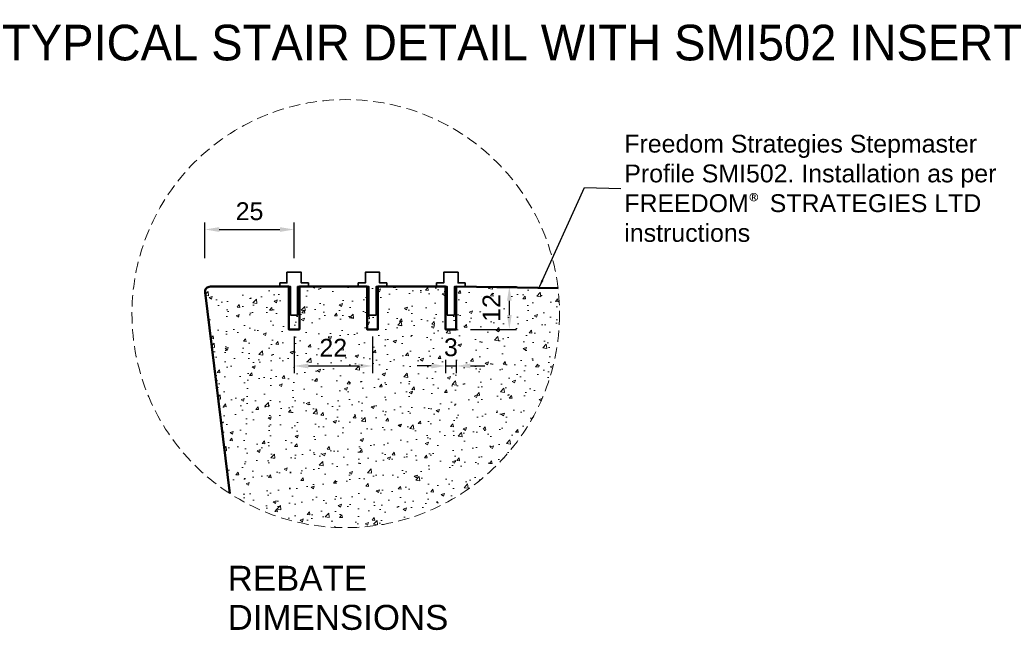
# Model space of a CAD drawing. Header units: millimetres. Extents: x -347 to 646, y -989 to 80.
# Tile 3 of 4: x -52 to 224, y -91 to 80. Entities that reach past the tile are written whole.
import ezdxf

# ---------------------------------------------------------------- set-up
doc = ezdxf.new("R2010")
doc.units = ezdxf.units.MM
doc.linetypes.add('HIDDEN2', pattern=[4.7625, 3.175, -1.5875])
for name, color, linetype, lineweight in [('FS-DETAIL', 3, 'Continuous', 35), ('FS-DETAIL-HATCH', 253, 'Continuous', 13), ('FS-DETAIL-THICK', 2, 'Continuous', 50), ('FS-DETAIL-THIN', 8, 'Continuous', 18), ('FS-DIM', 14, 'Continuous', 15), ('FS-TEXT', 7, 'Continuous', 25)]:
    doc.layers.add(name, color=color, linetype=linetype, lineweight=lineweight)
doc.styles.add('Arial', font='arial.ttf', dxfattribs={"height": 2.5})
doc.dimstyles.new('Diagonal_2.5mm Arial', dxfattribs={"dimtxt": 2.5, "dimasz": 2, "dimexe": 1, "dimexo": 2, "dimgap": 1, "dimtad": 0, "dimdec": 0, "dimzin": 0, "dimdsep": 46, "dimtxsty": 'Arial', "dimcen": 2, "dimdle": 4, "dimclrd": 256, "dimclre": 256, "dimclrt": 50, "dimaunit": 1, "dimadec": 0, "dimazin": 0, "dimtfac": 1, "dimtdec": 0, "dimtix": 1, "dimtmove": 2, "dimatfit": 3, "dimfxl": 1, "dimtvp": 1, "dimtolj": 1, "dimtzin": 0, "dimarcsym": 0})
doc.dimstyles.new('Diagonal_2.5mm Arial$7', dxfattribs={"dimtxt": 2.5, "dimasz": 2, "dimexe": 1, "dimexo": 2, "dimgap": 1, "dimtad": 0, "dimdec": 0, "dimzin": 0, "dimdsep": 46, "dimtxsty": 'Arial', "dimcen": 2, "dimdle": 4, "dimclrd": 1, "dimclre": 256, "dimclrt": 7, "dimaunit": 1, "dimadec": 0, "dimazin": 0, "dimtfac": 1, "dimtdec": 0, "dimtix": 1, "dimtmove": 2, "dimatfit": 3, "dimfxl": 1, "dimtvp": 1, "dimtolj": 1, "dimtzin": 0, "dimarcsym": 0})

# ---------------------------------------------------------------- blocks, each defined once
blk = doc.blocks.new('FS_SMI502')
at = {"layer": 'FS-DETAIL', "color": 0}
blk.add_lwpolyline([(-4, 1), (-2, 1), (-2, 4), (2, 4), (2, 1), (4, 1), (4, 0), (1, 0), (1, -8), (-1, -8), (-1, 0), (-4, 0)], close=True, dxfattribs=at)
blk = doc.blocks.new('*D12')
at = {"layer": 'Defpoints', "color": 0, "transparency": 16777216}
for p in [(70.62, 5), (70.62, -7), (85.52, -7)]:
    blk.add_point(p, dxfattribs=at)
at = {"layer": 'FS-DIM', "lineweight": -2, "transparency": 16777216}
for p, q in [((74.62, 5), (87.52, 5)), ((85.52, 1), (85.52, -3)), ((74.62, -7), (87.52, -7))]:
    blk.add_line(p, q, dxfattribs=at)
at = {"layer": 'FS-DIM', "transparency": 16777216}
for points in [[(84.86, 1), (86.19, 1), (85.52, 5)], [(84.86, -3), (86.19, -3), (85.52, -7)]]:
    blk.add_solid(points, dxfattribs=at)
at = {"layer": 'FS-DIM', "color": 50, "transparency": 16777216, "insert": (80.5, -1), "char_height": 5, "attachment_point": 5, "rotation": 90, "style": 'Arial'}
blk.add_mtext('\\A1;12', dxfattribs=at)
blk = doc.blocks.new('*D17')
at = {"layer": 'Defpoints', "color": 0, "transparency": 16777216}
for p in [(25.12, -4.97), (47.12, -4.97), (47.12, -17.27)]:
    blk.add_point(p, dxfattribs=at)
at = {"layer": 'FS-DIM', "lineweight": -2, "transparency": 16777216}
for p, q in [((25.12, -8.97), (25.12, -19.27)), ((47.12, -8.97), (47.12, -19.27)), ((29.12, -17.27), (43.12, -17.27))]:
    blk.add_line(p, q, dxfattribs=at)
at = {"layer": 'FS-DIM', "transparency": 16777216}
for points in [[(29.12, -16.6), (29.12, -17.94), (25.12, -17.27)], [(43.12, -16.6), (43.12, -17.94), (47.12, -17.27)]]:
    blk.add_solid(points, dxfattribs=at)
at = {"layer": 'FS-DIM', "color": 50, "transparency": 16777216, "insert": (36.12, -12.16), "char_height": 5, "attachment_point": 5, "style": 'Arial'}
blk.add_mtext('\\A1;22', dxfattribs=at)
blk = doc.blocks.new('*D18')
at = {"layer": 'Defpoints', "color": 0, "transparency": 16777216}
for p in [(67.62, -11.51), (70.62, -11.67), (70.62, -17.27)]:
    blk.add_point(p, dxfattribs=at)
at = {"layer": 'FS-DIM', "lineweight": -2, "transparency": 16777216}
for p, q in [((67.62, -15.51), (67.62, -19.27)), ((70.62, -15.67), (70.62, -19.27)), ((63.62, -17.27), (59.62, -17.27)), ((67.62, -17.27), (70.62, -17.27)), ((74.62, -17.27), (78.62, -17.27))]:
    blk.add_line(p, q, dxfattribs=at)
at = {"layer": 'FS-DIM', "transparency": 16777216}
for points in [[(63.62, -16.6), (63.62, -17.94), (67.62, -17.27)], [(74.62, -16.6), (74.62, -17.94), (70.62, -17.27)]]:
    blk.add_solid(points, dxfattribs=at)
at = {"layer": 'FS-DIM', "color": 50, "transparency": 16777216, "insert": (69.12, -12.06), "char_height": 5, "attachment_point": 5, "style": 'Arial'}
blk.add_mtext('\\A1;3', dxfattribs=at)
blk = doc.blocks.new('*D21')
at = {"layer": 'Defpoints', "color": 0, "transparency": 16777216}
for p in [(25.12, 20.99), (0.11, 9), (25.12, 9)]:
    blk.add_point(p, dxfattribs=at)
at = {"layer": 'FS-DIM', "lineweight": -2, "transparency": 16777216}
for p, q in [((0.11, 13), (0.11, 22.99)), ((25.12, 13), (25.12, 22.99)), ((4.11, 20.99), (21.12, 20.99))]:
    blk.add_line(p, q, dxfattribs=at)
at = {"layer": 'FS-DIM', "transparency": 16777216}
for points in [[(4.11, 21.65), (4.11, 20.32), (0.11, 20.99)], [(21.12, 21.65), (21.12, 20.32), (25.12, 20.99)]]:
    blk.add_solid(points, dxfattribs=at)
at = {"layer": 'FS-DIM', "color": 50, "transparency": 16777216, "insert": (12.62, 26.09), "char_height": 5, "attachment_point": 5, "style": 'Arial'}
blk.add_mtext('\\A1;25', dxfattribs=at)

msp = doc.modelspace()

# ---------------------------------------------------------------- hatches: boundary and pattern name
at = {"layer": 'FS-DETAIL-HATCH'}
h = msp.add_hatch(dxfattribs=at)
h.set_pattern_fill('AR-CONC', color=256, scale=0.05)
edge = h.paths.add_edge_path()
edge.add_arc((19.99, -4.32), 79.69, 0.8996, 6.3758)
edge.add_line((99.19, 4.53), (86.12, 4.74))
edge.add_line((86.12, 4.74), (86.12, -3))
edge.add_line((86.12, -3), (84.12, -3))
edge.add_line((84.12, -3), (84.12, 4.78))
edge.add_line((84.12, 4.78), (81.12, 4.83))
edge.add_line((81.12, 4.83), (56.12, 5))
edge.add_line((56.12, 5), (56.12, -3))
edge.add_line((56.12, -3), (54.12, -3))
edge.add_line((54.12, -3), (54.12, 5))
edge.add_line((54.12, 5), (51.12, 5))
edge.add_line((51.12, 5), (26.12, 5))
edge.add_line((26.12, 5), (26.12, -3))
edge.add_line((26.12, -3), (24.12, -3))
edge.add_line((24.12, -3), (24.12, 5))
edge.add_line((24.12, 5), (21.12, 5))
edge.add_line((21.12, 5), (1.62, 5))
edge.add_arc((1.62, 3.5), 1.5, 90, 188.1301)
edge.add_line((0.13, 3.29), (7.08, -53.01))
edge.add_arc((39.62, -2.53), 60.06, 237.1955, 359.4876)

# ---------------------------------------------------------------- linework, layer by layer
at = {"layer": 'FS-DETAIL-THICK', "flags": 128}
msp.add_lwpolyline([(7.08, -53.01), (0.13, 3.29, -0.456412), (1.62, 5), (23.62, 5), (23.62, -7), (26.62, -7), (26.62, 5), (45.62, 5), (45.62, -7), (48.62, -7), (48.62, 5), (67.62, 5), (67.62, -7), (70.62, -7), (70.62, 5), (99.19, 4.53)], format="xyb", dxfattribs=at)
at = {"layer": 'FS-DETAIL-THIN', "linetype": 'HIDDEN2'}
msp.add_circle((39.62, -2.6), 60, dxfattribs=at)

# ---------------------------------------------------------------- block references
at = {"layer": 'FS-DETAIL'}
for p in [(25.12, 5), (47.12, 5), (69.12, 5)]:
    msp.add_blockref('FS_SMI502', p, dxfattribs=at)

# ---------------------------------------------------------------- texts
at = {"layer": 'FS-TEXT', "color": 7, "line_spacing_factor": 0.938532, "style": 'Arial', "bg_fill": 3, "box_fill_scale": 1.25, "bg_fill_transparency": 0}
for s, insert, char_height, width, attachment_point, bg_fill_color in [('TYPICAL STAIR DETAIL WITH SMI502 INSERT', (86.27, 73.33), 10, 307.8521, 5, 0), ('REBATE \\PDIMENSIONS', (6.48, -73.29), 7, 67.3249, 1, 7)]:
    msp.add_mtext(s, dxfattribs=dict(at, insert=insert, char_height=char_height, width=width, attachment_point=attachment_point, bg_fill_color=bg_fill_color))
at = {"layer": 'FS-TEXT', "color": 7, "insert": (117.78, 32.51), "char_height": 5, "width": 114.8527, "attachment_point": 4, "style": 'Arial'}
msp.add_mtext('Freedom Strategies Stepmaster Profile SMI502. Installation as per FREEDOM{\\fCalibri|b0|i0|c0|p34;\\C256;®} STRATEGIES LTD instructions', dxfattribs=at)

# ---------------------------------------------------------------- dimensions: what is measured, and where the dimension line sits
at = {"layer": 'FS-DIM'}
dim = msp.add_linear_dim(base=(25.12, 20.99), p1=(0.11, 9), p2=(25.12, 9), dimstyle='Diagonal_2.5mm Arial', dxfattribs=at)
dim.commit()
dim.dimension.update_dxf_attribs({"geometry": '*D21', "text_midpoint": (12.62, 26.09)})
dim = msp.add_linear_dim(base=(85.52, -7), p1=(70.62, 5), p2=(70.62, -7), angle=90, dimstyle='Diagonal_2.5mm Arial', dxfattribs=at)
dim.commit()
dim.dimension.update_dxf_attribs({"geometry": '*D12', "text_midpoint": (80.5, -1)})
for base, p1, p2, picture, middle in [((47.12, -17.27), (25.12, -4.97), (47.12, -4.97), '*D17', (36.12, -12.16)), ((70.62, -17.27), (67.62, -11.51), (70.62, -11.67), '*D18', (69.12, -12.06))]:
    dim = msp.add_linear_dim(base=base, p1=p1, p2=p2, dimstyle='Diagonal_2.5mm Arial', dxfattribs=at)
    dim.commit()
    dim.dimension.update_dxf_attribs({"geometry": picture, "text_midpoint": middle, "dimtype": 160})

# ---------------------------------------------------------------- leaders
at = {"layer": 'FS-TEXT', "annotation_type": 0, "has_hookline": 1, "hookline_direction": 0, "text_width": 104}
msp.add_leader([(93.99, 4.96), (106.63, 32.76), (116.78, 32.51)], dimstyle='Diagonal_2.5mm Arial$7', override={"dimscale": 0}, dxfattribs=at)

doc.saveas('drawing.dxf')
